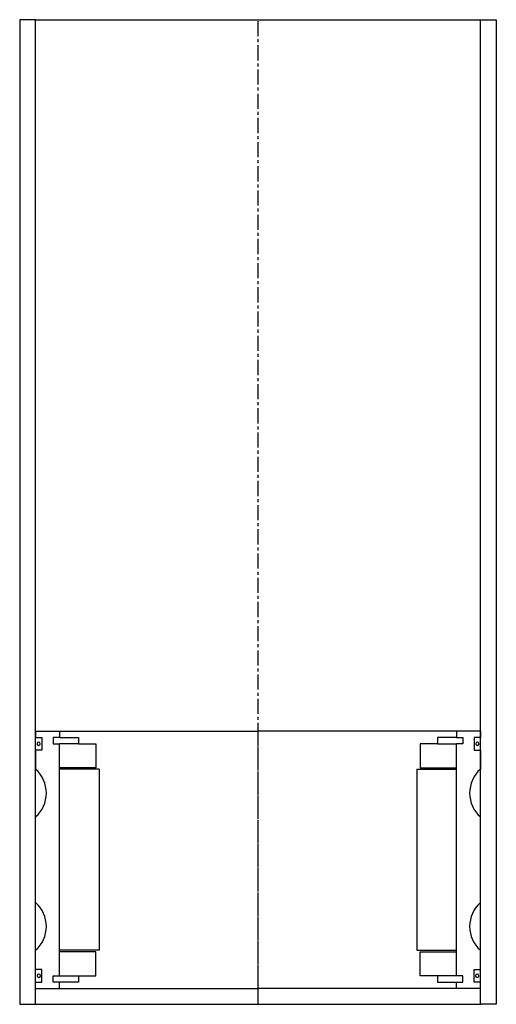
# Model space of a CAD drawing. Extents: x -363 to -213, y -32 to 278.
import ezdxf

# ---------------------------------------------------------------- set-up
doc = ezdxf.new("R2010")
doc.units = 0
doc.header["$LTSCALE"] = 0.15
doc.linetypes.add('CENTER', pattern=[50.8, 31.75, -6.35, 6.35, -6.35])
doc.layers.get('0').update_dxf_attribs({"linetype": 'CONTINUOUS'})
doc.layers.add('CENTER', color=9, linetype='CENTER')

# ---------------------------------------------------------------- blocks, each defined once
blk = doc.blocks.new('6S100150B')
for p, q in [((-70, 40.5), (-62.5, 40.5)), ((-70, 40.5), (-70, 38.5)), ((-62.5, 40.5), (0, 40.5)), ((-62.5, 40.5), (-62.5, 38.5)), ((62.5, 40.5), (0, 40.5)), ((62.5, 40.5), (62.5, 38.5)), ((70, 40.5), (62.5, 40.5)), ((70, 40.5), (70, 38.5)), ((-70, 38.5), (-68, 38.5)), ((-68, 38.5), (-68, 34.5)), ((-62.5, 38.5), (-64.5, 38.5)), ((-64.5, 38.5), (-64.5, 36.5)), ((-62.5, 38.5), (-56.5, 38.5)), ((-56.5, 38.5), (-56.5, 36.5)), ((62.5, 38.5), (56.5, 38.5)), ((56.5, 38.5), (56.5, 36.5)), ((62.5, 38.5), (64.5, 38.5)), ((64.5, 38.5), (64.5, 36.5)), ((70, 38.5), (68, 38.5)), ((68, 38.5), (68, 34.5)), ((-68, 34.5), (-70, 34.5)), ((-70, 34.5), (-70, 28.5)), ((-64.5, 36.5), (-62.5, 36.5)), ((-62.5, -36.5), (-62.5, 36.5)), ((-56.5, 36.5), (-62.5, 36.5)), ((-56.5, 36.5), (-51, 36.5)), ((-51, 36.5), (-51, 29)), ((56.5, 36.5), (51, 36.5)), ((51, 36.5), (51, 29)), ((56.5, 36.5), (62.5, 36.5)), ((64.5, 36.5), (62.5, 36.5)), ((62.5, -36.5), (62.5, 36.5)), ((68, 34.5), (70, 34.5)), ((70, 34.5), (70, 28.5)), ((-51, 29), (-62.5, 29)), ((-50, 28.5), (-62.5, 28.5)), ((-50, 28.5), (-50, -28.5)), ((50, 28.5), (50, -28.5)), ((50, 28.5), (62.5, 28.5)), ((51, 29), (62.5, 29)), ((-70, -13.5), (-70, 13.5)), ((70, -13.5), (70, 13.5)), ((-70, -34.5), (-70, -28.5)), ((-50, -28.5), (-62.5, -28.5)), ((-51, -29), (-62.5, -29)), ((-51, -36.5), (-51, -29)), ((50, -28.5), (62.5, -28.5)), ((51, -36.5), (51, -29)), ((51, -29), (62.5, -29)), ((70, -34.5), (70, -28.5)), ((-68, -34.5), (-70, -34.5)), ((-68, -38.5), (-68, -34.5)), ((-64.5, -38.5), (-64.5, -36.5)), ((-64.5, -36.5), (-62.5, -36.5)), ((-62.5, -36.5), (-56.5, -36.5)), ((-56.5, -36.5), (-56.5, -38.5)), ((-56.5, -36.5), (-51, -36.5)), ((56.5, -36.5), (51, -36.5)), ((62.5, -36.5), (56.5, -36.5)), ((56.5, -36.5), (56.5, -38.5)), ((64.5, -36.5), (62.5, -36.5)), ((64.5, -38.5), (64.5, -36.5)), ((68, -38.5), (68, -34.5)), ((68, -34.5), (70, -34.5)), ((-70, -40.5), (-70, -38.5)), ((-70, -38.5), (-68, -38.5)), ((-62.5, -38.5), (-64.5, -38.5)), ((-62.5, -40.5), (-62.5, -38.5)), ((-56.5, -38.5), (-62.5, -38.5)), ((56.5, -38.5), (62.5, -38.5)), ((62.5, -40.5), (62.5, -38.5)), ((62.5, -38.5), (64.5, -38.5)), ((70, -38.5), (68, -38.5)), ((70, -40.5), (70, -38.5)), ((-70, -40.5), (-62.5, -40.5)), ((-62.5, -40.5), (0, -40.5)), ((62.5, -40.5), (0, -40.5)), ((70, -40.5), (62.5, -40.5))]:
    blk.add_line(p, q)
for centre, radius, start, end in [((-69.04, 36.54), 0.525, 0, 180), ((-69.04, 36.54), 0.525, 180, 0), ((69.04, 36.54), 0.525, 0, 180), ((69.04, 36.54), 0.525, 180, 0), ((-76.61, 21), 10, 311.4096, 48.5904), ((76.61, 21), 10, 131.4096, 228.5904), ((-76.61, -21), 10, 311.4096, 48.5904), ((76.61, -21), 10, 131.4096, 228.5904), ((-68.98, -36.52), 0.525, 0, 180), ((-68.98, -36.52), 0.525, 180, 0), ((68.98, -36.52), 0.525, 0, 180), ((68.98, -36.52), 0.525, 180, 0)]:
    blk.add_arc(centre, radius, start, end)
at = {"layer": 'CENTER'}
blk.add_line((0, -40.5), (0, 40.5), dxfattribs=at)

msp = doc.modelspace()

# ---------------------------------------------------------------- linework, layer by layer
for p, q in [((-358, 277.51), (-363, 277.51)), ((-363, 277.51), (-363, -32.49)), ((-358, -32.49), (-358, 277.51)), ((-358, 277.51), (-218, 277.51)), ((-218, -32.49), (-218, 277.51)), ((-218, 277.51), (-213, 277.51)), ((-213, 277.51), (-213, -32.49)), ((-363, -32.49), (-358, -32.49)), ((-358, -32.49), (-218, -32.49)), ((-213, -32.49), (-218, -32.49))]:
    msp.add_line(p, q)
at = {"layer": 'CENTER'}
msp.add_line((-288, -32.49), (-288, 277.51), dxfattribs=at)

# ---------------------------------------------------------------- block references
msp.add_blockref('6S100150B', (-288, 13.01))

doc.saveas('drawing.dxf')
